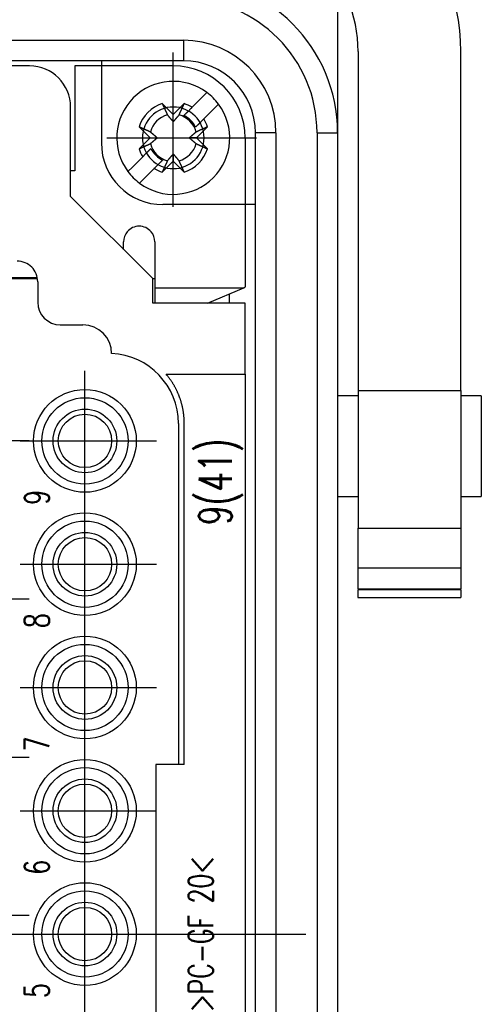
# Model space of a CAD drawing. Header units: millimetres. Extents: x 12388 to 56229, y -202 to 7369.
# Tile 74 of 88: x 21492 to 21537, y 4623 to 4718. Entities that reach past the tile are written whole.
import ezdxf
from ezdxf.enums import TextEntityAlignment as Align

# ---------------------------------------------------------------- set-up
doc = ezdxf.new("R2010")
doc.units = ezdxf.units.MM
doc.header["$LTSCALE"] = 40
doc.linetypes.add('AM_ISO08W050x2', pattern=[9, 6, -0.75, 1.5, -0.75])
doc.linetypes.add('CENTER', pattern=[2, 1.25, -0.25, 0.25, -0.25])
doc.layers.add('cen', color=1, linetype='CENTER', lineweight=25)
doc.styles.get("Standard").update_dxf_attribs({"font": 'romans.shx', "width": 0.8, "oblique": 8, "height": 3})

# ---------------------------------------------------------------- blocks, each defined once
blk = doc.blocks.new('3344')
at = {"linetype": 'Continuous'}
for p, q in [((21523.255, 4722.169), (21523.255, 4707.34)), ((21452.255, 4716.34), (21508.255, 4716.34)), ((21508.255, 4716.34), (21508.255, 4714.34)), ((21508.255, 4714.34), (21452.255, 4714.34)), ((21500.255, 4714.34), (21500.255, 4706.34)), ((21525.255, 4715.24), (21525.255, 4682.232)), ((21535.255, 4682.232), (21535.255, 4715.24)), ((21493.255, 4713.84), (21467.255, 4713.84)), ((21497.655, 4713.84), (21497.655, 4703.64)), ((21507.255, 4713.84), (21497.655, 4713.84)), ((21509.099, 4709.815), (21510.108, 4710.824)), ((21510.108, 4710.824), (21510.537, 4711.254)), ((21497.255, 4701.14), (21497.255, 4709.84)), ((21506.185, 4710.173), (21507.255, 4709.103)), ((21507.255, 4709.103), (21508.325, 4710.173)), ((21511.239, 4709.693), (21510.23, 4708.684)), ((21511.668, 4710.122), (21511.239, 4709.693)), ((21507.255, 4708.403), (21507.255, 4709.103)), ((21508.698, 4709.415), (21508.292, 4709.008)), ((21504.992, 4706.84), (21503.923, 4707.91)), ((21509.423, 4707.877), (21509.83, 4708.283)), ((21510.588, 4707.91), (21509.518, 4706.84)), ((21503.923, 4705.77), (21504.992, 4706.84)), ((21504.992, 4706.84), (21505.692, 4706.84)), ((21509.518, 4706.84), (21508.818, 4706.84)), ((21509.518, 4706.84), (21510.588, 4705.77)), ((21514.255, 4706.84), (21514.255, 4697.7)), ((21517.255, 4707.34), (21515.255, 4707.34)), ((21515.255, 4551.34), (21515.255, 4707.34)), ((21517.255, 4707.34), (21517.255, 4551.34)), ((21521.255, 4707.34), (21523.255, 4707.34)), ((21521.255, 4707.34), (21521.255, 4551.34)), ((21523.255, 4707.34), (21523.255, 4551.34)), ((21505.087, 4705.803), (21504.684, 4705.4)), ((21503.271, 4703.987), (21504.28, 4704.996)), ((21507.255, 4705.277), (21507.255, 4704.577)), ((21502.842, 4703.558), (21503.271, 4703.987)), ((21505.411, 4703.865), (21504.402, 4702.856)), ((21505.812, 4704.265), (21506.218, 4704.672)), ((21507.255, 4704.577), (21506.185, 4703.508)), ((21508.325, 4703.508), (21507.255, 4704.577)), ((21497.655, 4703.64), (21497.255, 4703.64)), ((21504.402, 4702.856), (21503.973, 4702.427)), ((21505.255, 4693.14), (21497.255, 4701.14)), ((21515.255, 4700.34), (21506.255, 4700.34)), ((21514.255, 4697.7), (21514.255, 4692.982)), ((21505.455, 4696.724), (21505.455, 4692.982)), ((21490.255, 4693.24), (21494.015, 4693.24)), ((21461.557, 4693.14), (21494.032, 4693.14)), ((21494.055, 4692.84), (21494.055, 4690.84)), ((21505.255, 4690.74), (21505.255, 4693.14)), ((21505.255, 4693.14), (21505.455, 4693.14)), ((21505.455, 4692.982), (21505.455, 4692.255)), ((21505.455, 4692.255), (21505.455, 4690.74)), ((21505.455, 4692.255), (21514.127, 4692.255)), ((21510.597, 4690.74), (21514.127, 4692.255)), ((21514.127, 4692.255), (21514.254, 4692.342)), ((21514.255, 4692.982), (21514.254, 4692.342)), ((21514.254, 4692.342), (21514.255, 4692.342)), ((21512.701, 4691.643), (21512.701, 4690.74)), ((21514.255, 4690.74), (21505.255, 4690.74)), ((21514.255, 4683.84), (21514.255, 4690.74)), ((21496.255, 4688.64), (21498.455, 4688.64)), ((21506.556, 4683.84), (21508.335, 4683.84)), ((21508.335, 4683.84), (21514.255, 4683.84)), ((21514.255, 4683.84), (21514.255, 4574.84)), ((21525.255, 4681.74), (21523.255, 4681.74)), ((21525.255, 4682.232), (21535.255, 4682.232)), ((21525.255, 4682.232), (21525.255, 4668.84)), ((21535.255, 4682.232), (21535.255, 4668.84)), ((21537.255, 4681.74), (21535.255, 4681.74)), ((21537.255, 4681.74), (21537.255, 4671.94)), ((21507.755, 4679.047), (21507.755, 4645.84)), ((21508.327, 4645.84), (21508.327, 4679.047)), ((21523.255, 4671.94), (21525.255, 4671.94)), ((21535.255, 4671.94), (21537.255, 4671.94)), ((21525.255, 4668.84), (21535.255, 4668.84)), ((21525.255, 4664.957), (21525.255, 4668.84)), ((21535.255, 4668.84), (21535.255, 4664.957)), ((21535.255, 4664.957), (21525.255, 4664.957)), ((21525.255, 4662.927), (21525.255, 4664.957)), ((21535.255, 4664.957), (21535.255, 4662.927)), ((21525.255, 4662.927), (21535.255, 4662.927)), ((21525.255, 4662.927), (21525.255, 4662.913)), ((21535.255, 4662.913), (21525.255, 4662.913)), ((21525.255, 4662.913), (21525.255, 4662.84)), ((21535.255, 4662.84), (21525.255, 4662.84)), ((21525.255, 4662.111), (21525.255, 4662.84)), ((21535.255, 4662.913), (21535.255, 4662.927)), ((21535.255, 4662.84), (21535.255, 4662.913)), ((21535.255, 4662.84), (21535.255, 4662.111)), ((21525.245, 4662.107), (21535.265, 4662.107)), ((21525.255, 4662.111), (21535.255, 4662.111)), ((21505.555, 4645.84), (21505.555, 4612.84)), ((21508.327, 4645.84), (21505.555, 4645.84))]:
    blk.add_line(p, q, dxfattribs=at)
for points in [[(21506.185, 4710.173), (21506.206, 4710.127, 0.00002), (21506.226, 4710.083, 0.00002), (21506.246, 4710.039, 0.000021), (21506.266, 4709.995, 0.000021), (21506.285, 4709.953, 0.000022), (21506.304, 4709.91, 0.000022), (21506.323, 4709.869, 0.000023), (21506.342, 4709.828, 0.000024), (21506.36, 4709.788, 0.000024), (21506.379, 4709.748, 0.000025), (21506.396, 4709.708, 0.000026), (21506.414, 4709.67, 0.000026), (21506.431, 4709.632, 0.000027), (21506.449, 4709.594, 0.000028), (21506.465, 4709.557, 0.000029), (21506.482, 4709.52, 0.000029), (21506.499, 4709.485, 0.000031), (21506.515, 4709.449, 0.000032), (21506.531, 4709.414, 0.000032), (21506.546, 4709.38, 0.000031), (21506.562, 4709.346, 0.000035), (21506.577, 4709.313, 0.000044), (21506.592, 4709.279, 0.000034), (21506.607, 4709.248, 0.000012), (21506.62, 4709.219, 0.00005), (21506.636, 4709.184, 0.000092), (21506.66, 4709.132, 0.000048), (21506.691, 4709.064, 0.000026)], [(21507.819, 4709.064), (21507.833, 4709.093, 0.000046), (21507.846, 4709.123, 0.000045), (21507.86, 4709.154, 0.000043), (21507.874, 4709.184, 0.000042), (21507.889, 4709.216, 0.000041), (21507.903, 4709.248, 0.000039), (21507.918, 4709.28, 0.000038), (21507.933, 4709.313, 0.000037), (21507.948, 4709.346, 0.000036), (21507.964, 4709.38, 0.000035), (21507.979, 4709.414, 0.000033), (21507.995, 4709.449, 0.000032), (21508.012, 4709.485, 0.000031), (21508.028, 4709.52, 0.000031), (21508.045, 4709.557, 0.00003), (21508.061, 4709.594, 0.000029), (21508.079, 4709.632, 0.000028), (21508.096, 4709.67, 0.000028), (21508.114, 4709.709, 0.000026), (21508.132, 4709.748, 0.000024), (21508.149, 4709.787, 0.000026), (21508.168, 4709.828, 0.00003), (21508.187, 4709.87, 0.000022), (21508.206, 4709.91, 0.000007), (21508.222, 4709.947, 0.00003), (21508.244, 4709.995, 0.000049), (21508.279, 4710.072, 0.000023), (21508.325, 4710.173, 0.000012)], [(21508.292, 4709.008), (21508.314, 4709.031, 0), (21508.337, 4709.053, 0), (21508.36, 4709.076, 0), (21508.383, 4709.099, 0), (21508.406, 4709.123, 0), (21508.43, 4709.146, 0), (21508.454, 4709.17, 0), (21508.478, 4709.195, 0), (21508.503, 4709.219, 0), (21508.528, 4709.244, 0), (21508.553, 4709.27, 0), (21508.579, 4709.295, 0), (21508.604, 4709.321, 0), (21508.631, 4709.347, 0), (21508.657, 4709.374, 0), (21508.684, 4709.401, 0), (21508.711, 4709.428, 0), (21508.739, 4709.455, 0), (21508.767, 4709.483, 0), (21508.795, 4709.511, 0), (21508.823, 4709.54, 0), (21508.853, 4709.569, 0), (21508.883, 4709.599, 0), (21508.912, 4709.628, 0), (21508.938, 4709.654, 0), (21508.972, 4709.689, 0.000001), (21509.027, 4709.743, 0), (21509.099, 4709.815, 0)], [(21506.691, 4709.064), (21506.717, 4709.033, 0.00008), (21506.742, 4709.004, 0.000085), (21506.767, 4708.974, 0.000089), (21506.791, 4708.946, 0.000089), (21506.814, 4708.919, 0.000091), (21506.837, 4708.892, 0.000093), (21506.859, 4708.866, 0.000095), (21506.88, 4708.84, 0.000097), (21506.902, 4708.815, 0.000099), (21506.922, 4708.791, 0.000101), (21506.942, 4708.767, 0.000103), (21506.962, 4708.744, 0.000105), (21506.981, 4708.722, 0.000107), (21507, 4708.7, 0.000109), (21507.018, 4708.678, 0.000111), (21507.037, 4708.657, 0.000112), (21507.054, 4708.636, 0.000115), (21507.071, 4708.616, 0.000119), (21507.088, 4708.596, 0.000118), (21507.105, 4708.577, 0.000113), (21507.121, 4708.558, 0.000126), (21507.137, 4708.539, 0.000151), (21507.153, 4708.521, 0.000119), (21507.168, 4708.503, 0.000046), (21507.182, 4708.488, 0.000167), (21507.198, 4708.469, 0.000296), (21507.223, 4708.44, 0.000153), (21507.255, 4708.403, 0.000084)], [(21507.255, 4708.403), (21507.269, 4708.419, 0.000147), (21507.283, 4708.435, 0.00014), (21507.297, 4708.452, 0.000137), (21507.312, 4708.469, 0.000136), (21507.327, 4708.486, 0.000134), (21507.342, 4708.503, 0.000132), (21507.357, 4708.521, 0.000129), (21507.373, 4708.539, 0.000127), (21507.389, 4708.558, 0.000125), (21507.405, 4708.577, 0.000123), (21507.422, 4708.596, 0.000121), (21507.439, 4708.616, 0.000119), (21507.456, 4708.636, 0.000117), (21507.474, 4708.657, 0.000115), (21507.492, 4708.678, 0.000112), (21507.51, 4708.7, 0.00011), (21507.529, 4708.722, 0.000109), (21507.548, 4708.744, 0.00011), (21507.568, 4708.767, 0.000104), (21507.588, 4708.791, 0.000094), (21507.608, 4708.815, 0.000104), (21507.63, 4708.84, 0.000123), (21507.652, 4708.867, 0.000088), (21507.673, 4708.892, 0.000024), (21507.693, 4708.915, 0.000127), (21507.72, 4708.946, 0.00021), (21507.762, 4708.997, 0.000094), (21507.819, 4709.064, 0.000047)], [(21510.23, 4708.684), (21510.198, 4708.652, 0), (21510.166, 4708.62, 0), (21510.135, 4708.588, 0), (21510.104, 4708.557, 0), (21510.073, 4708.527, 0), (21510.043, 4708.497, 0), (21510.013, 4708.467, 0), (21509.984, 4708.438, 0), (21509.955, 4708.409, 0), (21509.926, 4708.38, 0), (21509.898, 4708.352, 0), (21509.87, 4708.324, 0), (21509.843, 4708.296, 0), (21509.815, 4708.269, 0), (21509.789, 4708.242, 0), (21509.762, 4708.216, 0), (21509.736, 4708.19, 0), (21509.71, 4708.164, 0), (21509.684, 4708.138, 0), (21509.659, 4708.113, 0), (21509.634, 4708.088, 0), (21509.61, 4708.063, 0), (21509.585, 4708.038, 0), (21509.561, 4708.015, 0), (21509.54, 4707.994, 0), (21509.514, 4707.968, 0.000001), (21509.474, 4707.928, 0), (21509.423, 4707.877, 0)], [(21505.031, 4707.404), (21505.002, 4707.418, 0.000046), (21504.972, 4707.431, 0.000045), (21504.942, 4707.445, 0.000043), (21504.911, 4707.459, 0.000042), (21504.879, 4707.474, 0.00004), (21504.848, 4707.488, 0.000039), (21504.815, 4707.503, 0.000038), (21504.783, 4707.518, 0.000037), (21504.749, 4707.533, 0.000036), (21504.715, 4707.549, 0.000034), (21504.681, 4707.565, 0.000033), (21504.646, 4707.58, 0.000032), (21504.611, 4707.597, 0.000031), (21504.575, 4707.613, 0.000031), (21504.538, 4707.63, 0.00003), (21504.501, 4707.647, 0.000029), (21504.464, 4707.664, 0.000028), (21504.425, 4707.681, 0.000028), (21504.387, 4707.699, 0.000026), (21504.347, 4707.717, 0.000024), (21504.308, 4707.735, 0.000026), (21504.267, 4707.753, 0.00003), (21504.225, 4707.772, 0.000022), (21504.185, 4707.791, 0.000007), (21504.148, 4707.807, 0.00003), (21504.1, 4707.829, 0.000049), (21504.023, 4707.864, 0.000023), (21503.923, 4707.91, 0.000012)], [(21510.588, 4707.91), (21510.542, 4707.889, 0.00002), (21510.498, 4707.869, 0.00002), (21510.454, 4707.849, 0.000021), (21510.41, 4707.829, 0.000021), (21510.368, 4707.81, 0.000022), (21510.325, 4707.791, 0.000022), (21510.284, 4707.772, 0.000023), (21510.243, 4707.753, 0.000024), (21510.202, 4707.735, 0.000024), (21510.163, 4707.717, 0.000025), (21510.123, 4707.699, 0.000026), (21510.085, 4707.681, 0.000026), (21510.047, 4707.664, 0.000027), (21510.009, 4707.647, 0.000028), (21509.972, 4707.63, 0.000029), (21509.935, 4707.613, 0.000029), (21509.899, 4707.597, 0.000031), (21509.864, 4707.58, 0.000032), (21509.829, 4707.565, 0.000032), (21509.795, 4707.549, 0.000031), (21509.761, 4707.533, 0.000035), (21509.728, 4707.518, 0.000044), (21509.694, 4707.503, 0.000034), (21509.662, 4707.488, 0.000012), (21509.634, 4707.475, 0.00005), (21509.599, 4707.459, 0.000092), (21509.547, 4707.435, 0.000048), (21509.479, 4707.404, 0.000026)], [(21505.692, 4706.84), (21505.676, 4706.854, 0.000147), (21505.66, 4706.868, 0.00014), (21505.643, 4706.882, 0.000136), (21505.627, 4706.897, 0.000136), (21505.609, 4706.912, 0.000134), (21505.592, 4706.927, 0.000131), (21505.574, 4706.942, 0.000129), (21505.556, 4706.958, 0.000127), (21505.537, 4706.974, 0.000125), (21505.518, 4706.99, 0.000123), (21505.499, 4707.007, 0.000121), (21505.479, 4707.024, 0.000119), (21505.459, 4707.041, 0.000117), (21505.438, 4707.059, 0.000115), (21505.417, 4707.077, 0.000112), (21505.396, 4707.095, 0.00011), (21505.374, 4707.114, 0.000109), (21505.351, 4707.133, 0.00011), (21505.328, 4707.153, 0.000104), (21505.304, 4707.173, 0.000094), (21505.28, 4707.193, 0.000104), (21505.255, 4707.215, 0.000123), (21505.229, 4707.237, 0.000088), (21505.203, 4707.259, 0.000024), (21505.18, 4707.278, 0.000127), (21505.149, 4707.305, 0.000209), (21505.098, 4707.347, 0.000094), (21505.031, 4707.404, 0.000047)], [(21505.031, 4706.276), (21505.062, 4706.302, 0.00008), (21505.092, 4706.327, 0.000085), (21505.121, 4706.352, 0.000089), (21505.149, 4706.376, 0.000089), (21505.177, 4706.399, 0.000091), (21505.203, 4706.422, 0.000093), (21505.23, 4706.444, 0.000095), (21505.255, 4706.465, 0.000097), (21505.28, 4706.487, 0.000099), (21505.304, 4706.507, 0.000101), (21505.328, 4706.527, 0.000103), (21505.351, 4706.547, 0.000104), (21505.374, 4706.566, 0.000107), (21505.396, 4706.585, 0.000109), (21505.417, 4706.604, 0.000111), (21505.438, 4706.622, 0.000112), (21505.459, 4706.639, 0.000115), (21505.479, 4706.657, 0.000119), (21505.499, 4706.674, 0.000118), (21505.518, 4706.69, 0.000113), (21505.537, 4706.706, 0.000126), (21505.556, 4706.722, 0.000151), (21505.575, 4706.738, 0.000119), (21505.592, 4706.753, 0.000046), (21505.607, 4706.767, 0.000167), (21505.627, 4706.783, 0.000296), (21505.655, 4706.808, 0.000153), (21505.692, 4706.84, 0.000084)], [(21509.479, 4707.404), (21509.448, 4707.378, 0.00008), (21509.418, 4707.353, 0.000085), (21509.389, 4707.329, 0.000089), (21509.361, 4707.305, 0.000089), (21509.334, 4707.281, 0.000091), (21509.307, 4707.259, 0.000093), (21509.281, 4707.236, 0.000095), (21509.255, 4707.215, 0.000097), (21509.23, 4707.194, 0.000099), (21509.206, 4707.173, 0.000101), (21509.182, 4707.153, 0.000103), (21509.159, 4707.133, 0.000104), (21509.137, 4707.114, 0.000107), (21509.114, 4707.095, 0.000109), (21509.093, 4707.077, 0.000111), (21509.072, 4707.059, 0.000112), (21509.051, 4707.041, 0.000115), (21509.031, 4707.024, 0.000119), (21509.011, 4707.007, 0.000118), (21508.992, 4706.99, 0.000113), (21508.973, 4706.974, 0.000125), (21508.954, 4706.958, 0.00015), (21508.935, 4706.942, 0.000119), (21508.918, 4706.927, 0.000046), (21508.903, 4706.913, 0.000167), (21508.883, 4706.897, 0.000296), (21508.855, 4706.872, 0.000153), (21508.818, 4706.84, 0.000084)], [(21508.818, 4706.84), (21508.834, 4706.826, 0.000147), (21508.85, 4706.812, 0.00014), (21508.867, 4706.798, 0.000137), (21508.883, 4706.783, 0.000136), (21508.901, 4706.768, 0.000134), (21508.918, 4706.753, 0.000132), (21508.936, 4706.738, 0.000129), (21508.954, 4706.722, 0.000127), (21508.973, 4706.706, 0.000125), (21508.992, 4706.69, 0.000123), (21509.011, 4706.673, 0.000121), (21509.031, 4706.657, 0.000119), (21509.051, 4706.639, 0.000117), (21509.072, 4706.622, 0.000115), (21509.093, 4706.604, 0.000113), (21509.114, 4706.585, 0.00011), (21509.136, 4706.566, 0.000109), (21509.159, 4706.547, 0.00011), (21509.182, 4706.527, 0.000104), (21509.206, 4706.507, 0.000094), (21509.23, 4706.487, 0.000104), (21509.255, 4706.465, 0.000123), (21509.281, 4706.443, 0.000088), (21509.307, 4706.422, 0.000024), (21509.33, 4706.402, 0.000127), (21509.361, 4706.376, 0.00021), (21509.412, 4706.333, 0.000094), (21509.479, 4706.276, 0.000047)], [(21503.923, 4705.77), (21503.968, 4705.791, 0.00002), (21504.012, 4705.811, 0.00002), (21504.056, 4705.831, 0.000021), (21504.1, 4705.851, 0.000021), (21504.142, 4705.87, 0.000022), (21504.185, 4705.89, 0.000022), (21504.226, 4705.908, 0.000023), (21504.267, 4705.927, 0.000024), (21504.308, 4705.945, 0.000024), (21504.347, 4705.964, 0.000025), (21504.387, 4705.982, 0.000026), (21504.425, 4705.999, 0.000026), (21504.464, 4706.017, 0.000027), (21504.501, 4706.034, 0.000028), (21504.538, 4706.051, 0.000029), (21504.575, 4706.067, 0.000029), (21504.611, 4706.084, 0.000031), (21504.646, 4706.1, 0.000032), (21504.681, 4706.116, 0.000032), (21504.715, 4706.131, 0.000031), (21504.749, 4706.147, 0.000035), (21504.783, 4706.162, 0.000044), (21504.816, 4706.178, 0.000034), (21504.848, 4706.192, 0.000012), (21504.876, 4706.205, 0.00005), (21504.911, 4706.221, 0.000092), (21504.963, 4706.245, 0.000048), (21505.031, 4706.276, 0.000026)], [(21504.28, 4704.996), (21504.312, 4705.029, 0), (21504.344, 4705.06, 0), (21504.375, 4705.092, 0), (21504.406, 4705.123, 0), (21504.437, 4705.153, 0), (21504.467, 4705.183, 0), (21504.497, 4705.213, 0), (21504.526, 4705.243, 0), (21504.555, 4705.272, 0), (21504.584, 4705.3, 0), (21504.612, 4705.328, 0), (21504.64, 4705.356, 0), (21504.667, 4705.384, 0), (21504.695, 4705.411, 0), (21504.721, 4705.438, 0), (21504.748, 4705.464, 0), (21504.774, 4705.491, 0), (21504.8, 4705.517, 0), (21504.826, 4705.542, 0), (21504.851, 4705.567, 0), (21504.876, 4705.592, 0), (21504.9, 4705.617, 0), (21504.925, 4705.642, 0), (21504.949, 4705.665, 0), (21504.97, 4705.686, 0), (21504.996, 4705.712, 0.000001), (21505.036, 4705.752, 0), (21505.087, 4705.803, 0)], [(21509.479, 4706.276), (21509.508, 4706.262, 0.000046), (21509.538, 4706.249, 0.000045), (21509.569, 4706.235, 0.000043), (21509.599, 4706.221, 0.000042), (21509.631, 4706.206, 0.000041), (21509.662, 4706.192, 0.000039), (21509.695, 4706.177, 0.000038), (21509.728, 4706.162, 0.000037), (21509.761, 4706.147, 0.000036), (21509.795, 4706.131, 0.000035), (21509.829, 4706.116, 0.000034), (21509.864, 4706.1, 0.000033), (21509.899, 4706.084, 0.000032), (21509.935, 4706.067, 0.000031), (21509.972, 4706.051, 0.00003), (21510.009, 4706.034, 0.000029), (21510.046, 4706.017, 0.000028), (21510.085, 4705.999, 0.000028), (21510.123, 4705.981, 0.000026), (21510.163, 4705.964, 0.000024), (21510.202, 4705.946, 0.000026), (21510.243, 4705.927, 0.00003), (21510.285, 4705.908, 0.000022), (21510.325, 4705.89, 0.000007), (21510.362, 4705.873, 0.00003), (21510.41, 4705.851, 0.000049), (21510.487, 4705.816, 0.000023), (21510.588, 4705.77, 0.000012)], [(21507.255, 4705.277), (21507.241, 4705.261, 0.000147), (21507.227, 4705.245, 0.00014), (21507.213, 4705.229, 0.000137), (21507.198, 4705.212, 0.000136), (21507.183, 4705.195, 0.000134), (21507.168, 4705.177, 0.000132), (21507.153, 4705.159, 0.000129), (21507.137, 4705.141, 0.000127), (21507.121, 4705.122, 0.000125), (21507.105, 4705.103, 0.000123), (21507.088, 4705.084, 0.000121), (21507.071, 4705.064, 0.000119), (21507.054, 4705.044, 0.000117), (21507.037, 4705.023, 0.000115), (21507.018, 4705.002, 0.000112), (21507, 4704.981, 0.00011), (21506.981, 4704.959, 0.000109), (21506.962, 4704.936, 0.00011), (21506.942, 4704.913, 0.000104), (21506.922, 4704.889, 0.000094), (21506.902, 4704.865, 0.000104), (21506.88, 4704.84, 0.000123), (21506.858, 4704.814, 0.000088), (21506.837, 4704.788, 0.000024), (21506.817, 4704.765, 0.000127), (21506.791, 4704.734, 0.00021), (21506.748, 4704.684, 0.000094), (21506.691, 4704.616, 0.000047)], [(21507.819, 4704.616), (21507.793, 4704.647, 0.00008), (21507.768, 4704.677, 0.000085), (21507.743, 4704.706, 0.000089), (21507.72, 4704.734, 0.000089), (21507.696, 4704.762, 0.000091), (21507.673, 4704.788, 0.000093), (21507.651, 4704.815, 0.000095), (21507.63, 4704.84, 0.000097), (21507.609, 4704.865, 0.000099), (21507.588, 4704.889, 0.000101), (21507.568, 4704.913, 0.000103), (21507.548, 4704.936, 0.000104), (21507.529, 4704.959, 0.000107), (21507.51, 4704.981, 0.000109), (21507.492, 4705.002, 0.000111), (21507.474, 4705.023, 0.000112), (21507.456, 4705.044, 0.000115), (21507.439, 4705.064, 0.000119), (21507.422, 4705.084, 0.000118), (21507.405, 4705.103, 0.000113), (21507.389, 4705.122, 0.000125), (21507.373, 4705.141, 0.00015), (21507.357, 4705.16, 0.000119), (21507.342, 4705.177, 0.000046), (21507.328, 4705.193, 0.000167), (21507.312, 4705.212, 0.000296), (21507.287, 4705.24, 0.000153), (21507.255, 4705.277, 0.000084)], [(21506.218, 4704.672), (21506.196, 4704.65, 0), (21506.173, 4704.627, 0), (21506.15, 4704.604, 0), (21506.127, 4704.581, 0), (21506.104, 4704.558, 0), (21506.08, 4704.534, 0), (21506.056, 4704.51, 0), (21506.032, 4704.485, 0), (21506.007, 4704.461, 0), (21505.982, 4704.436, 0), (21505.957, 4704.411, 0), (21505.931, 4704.385, 0), (21505.906, 4704.359, 0), (21505.879, 4704.333, 0), (21505.853, 4704.307, 0), (21505.826, 4704.28, 0), (21505.799, 4704.253, 0), (21505.771, 4704.225, 0), (21505.743, 4704.197, 0), (21505.715, 4704.169, 0), (21505.687, 4704.14, 0), (21505.658, 4704.111, 0), (21505.627, 4704.081, 0), (21505.598, 4704.052, 0), (21505.572, 4704.026, 0), (21505.538, 4703.991, 0), (21505.483, 4703.937, 0), (21505.411, 4703.865, 0)], [(21506.691, 4704.616), (21506.677, 4704.587, 0.000046), (21506.664, 4704.557, 0.000045), (21506.65, 4704.527, 0.000043), (21506.636, 4704.496, 0.000042), (21506.621, 4704.465, 0.000041), (21506.607, 4704.433, 0.000039), (21506.592, 4704.4, 0.000038), (21506.577, 4704.368, 0.000037), (21506.562, 4704.334, 0.000036), (21506.546, 4704.3, 0.000035), (21506.531, 4704.266, 0.000033), (21506.515, 4704.231, 0.000032), (21506.499, 4704.196, 0.000031), (21506.482, 4704.16, 0.000031), (21506.465, 4704.123, 0.00003), (21506.449, 4704.086, 0.000029), (21506.431, 4704.049, 0.000028), (21506.414, 4704.011, 0.000028), (21506.396, 4703.972, 0.000026), (21506.379, 4703.933, 0.000024), (21506.361, 4703.893, 0.000026), (21506.342, 4703.852, 0.00003), (21506.323, 4703.81, 0.000022), (21506.304, 4703.77, 0.000007), (21506.288, 4703.733, 0.00003), (21506.266, 4703.685, 0.000049), (21506.231, 4703.609, 0.000023), (21506.185, 4703.508, 0.000012)], [(21508.325, 4703.508), (21508.304, 4703.553, 0.00002), (21508.284, 4703.597, 0.00002), (21508.264, 4703.641, 0.000021), (21508.244, 4703.685, 0.000021), (21508.225, 4703.728, 0.000022), (21508.206, 4703.77, 0.000022), (21508.187, 4703.811, 0.000023), (21508.168, 4703.852, 0.000024), (21508.15, 4703.893, 0.000024), (21508.132, 4703.933, 0.000025), (21508.114, 4703.972, 0.000026), (21508.096, 4704.011, 0.000026), (21508.079, 4704.049, 0.000027), (21508.061, 4704.086, 0.000028), (21508.045, 4704.123, 0.000029), (21508.028, 4704.16, 0.000029), (21508.012, 4704.196, 0.000031), (21507.995, 4704.231, 0.000032), (21507.979, 4704.266, 0.000032), (21507.964, 4704.3, 0.000031), (21507.948, 4704.334, 0.000035), (21507.933, 4704.368, 0.000044), (21507.918, 4704.401, 0.000034), (21507.903, 4704.433, 0.000012), (21507.89, 4704.461, 0.00005), (21507.874, 4704.496, 0.000092), (21507.85, 4704.548, 0.000048), (21507.819, 4704.616, 0.000026)], [(21502.423, 4695.972), (21502.423, 4695.996, 0), (21502.423, 4696.021, 0), (21502.423, 4696.046, 0), (21502.423, 4696.071, 0), (21502.423, 4696.096, 0), (21502.423, 4696.121, 0), (21502.423, 4696.146, 0), (21502.423, 4696.171, 0), (21502.423, 4696.196, 0), (21502.423, 4696.221, 0), (21502.423, 4696.246, 0), (21502.423, 4696.271, 0), (21502.423, 4696.296, 0), (21502.423, 4696.321, 0), (21502.423, 4696.346, 0), (21502.423, 4696.371, 0), (21502.423, 4696.396, 0), (21502.423, 4696.421, 0), (21502.423, 4696.447, 0), (21502.423, 4696.472, 0), (21502.423, 4696.497, 0), (21502.423, 4696.522, 0), (21502.423, 4696.548, 0), (21502.423, 4696.573, 0), (21502.423, 4696.595, 0), (21502.423, 4696.623, -0.000001), (21502.423, 4696.667, 0), (21502.423, 4696.724, 0)], [(21508.327, 4679.047), (21508.326, 4679.145, 0.003285), (21508.324, 4679.243, 0.00329), (21508.321, 4679.341, 0.003303), (21508.316, 4679.438, 0.003302), (21508.31, 4679.536, 0.003305), (21508.303, 4679.634, 0.003325), (21508.295, 4679.733, 0.003333), (21508.285, 4679.832, 0.003351), (21508.274, 4679.931, 0.003363), (21508.261, 4680.03, 0.003379), (21508.247, 4680.13, 0.003389), (21508.231, 4680.229, 0.003405), (21508.214, 4680.329, 0.003415), (21508.196, 4680.429, 0.00343), (21508.176, 4680.529, 0.00344), (21508.155, 4680.629, 0.003454), (21508.132, 4680.729, 0.003463), (21508.108, 4680.829, 0.003477), (21508.082, 4680.93, 0.003486), (21508.055, 4681.03, 0.003499), (21508.026, 4681.13, 0.003507), (21507.996, 4681.229, 0.00352), (21507.965, 4681.329, 0.003528), (21507.931, 4681.429, 0.003539), (21507.897, 4681.528, 0.003547), (21507.86, 4681.627, 0.003558), (21507.823, 4681.726, 0.003564), (21507.784, 4681.824, 0.003574), (21507.743, 4681.922, 0.003581), (21507.701, 4682.02, 0.003591), (21507.657, 4682.117, 0.003595), (21507.612, 4682.214, 0.003602), (21507.565, 4682.31, 0.00361), (21507.517, 4682.406, 0.003624), (21507.467, 4682.501, 0.003619), (21507.416, 4682.596, 0.003604), (21507.364, 4682.69, 0.003639), (21507.31, 4682.783, 0.003719), (21507.254, 4682.876, 0.003616), (21507.198, 4682.967, 0.00338), (21507.14, 4683.058, 0.003735), (21507.08, 4683.149, 0.004458), (21507.017, 4683.241, 0.003384), (21506.957, 4683.327, 0.00116), (21506.902, 4683.405, 0.00478), (21506.828, 4683.502, 0.008233), (21506.711, 4683.649, 0.004024), (21506.556, 4683.84, 0.002129)]]:
    blk.add_lwpolyline(points, format="xyb", dxfattribs=at)
at = {"linetype": 'Continuous', "extrusion": (-3.49148e-15, 2.13792e-31, -1)}
blk.add_circle((-21507.255, 4706.84), 3, dxfattribs=at)
at = {"linetype": 'Continuous'}
for centre, radius in [((21498.655, 4677.34), 5), ((21498.655, 4677.34), 4.2), ((21498.655, 4677.34), 3.1), ((21498.655, 4677.34), 2.6), ((21498.655, 4665.34), 5), ((21498.655, 4665.34), 4.2), ((21498.655, 4665.34), 3.1), ((21498.655, 4665.34), 2.6), ((21498.655, 4653.34), 5), ((21498.655, 4653.34), 4.2), ((21498.655, 4653.34), 3.1), ((21498.655, 4653.34), 2.6), ((21498.655, 4641.34), 5), ((21498.655, 4641.34), 4.2), ((21498.655, 4641.34), 3.1), ((21498.655, 4641.34), 2.6), ((21498.655, 4629.34), 5), ((21498.655, 4629.34), 4.2), ((21498.655, 4629.34), 3.1), ((21498.655, 4629.34), 2.6)]:
    blk.add_circle(centre, radius, dxfattribs=at)
for centre, radius, start, end in [((21515.255, 4715.24), 20, 0, 90), ((21512.255, 4715.24), 13, 0, 90), ((21508.255, 4707.34), 15, 0, 90), ((21508.255, 4707.34), 13, 0, 90), ((21508.255, 4707.34), 9, 0, 90), ((21508.255, 4707.34), 7, 360, 90), ((21493.255, 4709.84), 4, 0, 90), ((21507.255, 4706.84), 7, 0, 90), ((21507.255, 4706.84), 5.5, 53.3636, 135), ((21507.255, 4706.84), 5.5, 135, 216.6364), ((21507.255, 4706.84), 5.5, 36.6364, 53.3636), ((21507.255, 4706.84), 3.5, 107.79711, 162.20289), ((21507.255, 4706.84), 5.5, 233.3636, 36.6364), ((21507.255, 4706.84), 3.5, 58.21298, 72.20289), ((21507.255, 4706.84), 2.294, 104.23528, 165.76472), ((21507.255, 4706.84), 2.294, 14.23528, 75.76472), ((21507.255, 4706.84), 2.403, 25.55508, 64.44492), ((21507.255, 4706.84), 3.5, 17.79711, 31.78702), ((21506.255, 4706.34), 6, 180, 270), ((21507.255, 4706.84), 3.5, 197.79711, 211.78702), ((21507.255, 4706.84), 2.294, 194.23528, 255.76472), ((21507.255, 4706.84), 2.403, 205.55508, 244.44492), ((21507.255, 4706.84), 2.294, 284.23528, 345.76472), ((21507.255, 4706.84), 3.5, 287.79711, 342.20289), ((21507.255, 4706.84), 3.5, 238.21298, 252.20289), ((21507.255, 4706.84), 5.5, 216.6364, 233.3636), ((21503.939, 4696.724), 1.516, 40.07202, 139.92798), ((21503.939, 4696.724), 1.516, 139.92799, 180), ((21503.939, 4696.724), 1.516, 0, 40.07202), ((21492.055, 4692.84), 2, 359.99999, 90.00001), ((21496.255, 4690.84), 2.2, 180, 270), ((21498.455, 4685.84), 2.8, 0, 90), ((21500.955, 4679.047), 6.8, 0, 87.47142)]:
    blk.add_arc(centre, radius, start, end, dxfattribs=at)
at = {"layer": 'cen', "linetype": 'AM_ISO08W050x2'}
for p, q in [((21507.255, 4700.11), (21507.255, 4715.152)), ((21500.784, 4706.84), (21515.348, 4706.84)), ((21498.655, 4575.009), (21498.655, 4684.173)), ((21493.215, 4677.34), (21467.554, 4677.34)), ((21492.343, 4677.34), (21505.632, 4677.34)), ((21492.343, 4665.34), (21505.632, 4665.34)), ((21493.215, 4661.94), (21467.554, 4661.94)), ((21492.343, 4653.34), (21505.632, 4653.34)), ((21493.215, 4646.54), (21467.554, 4646.54)), ((21492.343, 4641.34), (21505.632, 4641.34)), ((21493.215, 4631.14), (21467.554, 4631.14)), ((21440.333, 4629.34), (21520.165, 4629.34))]:
    blk.add_line(p, q, dxfattribs=at)
at = {"linetype": 'Continuous', "width": 0.7}
for s, height, p in [('9(41)', 3.2, (21511.351, 4673.359)), ('9', 2.4, (21493.984, 4671.844)), ('8', 2.4, (21493.984, 4659.844)), ('7', 2.4, (21493.984, 4647.844)), ('6', 2.4, (21493.984, 4635.844)), ('>PC-GF 20<', 2.4, (21509.936, 4629.34)), ('5', 2.4, (21493.984, 4623.844))]:
    blk.add_text(s, height=height, rotation=90, dxfattribs=at).set_placement(p, align=Align.MIDDLE_CENTER)
blk = doc.blocks.new('view cc')
blk.add_blockref('3344', (0, 0))

msp = doc.modelspace()

# ---------------------------------------------------------------- block references
msp.add_blockref('view cc', (0, 0))

doc.saveas('drawing.dxf')
